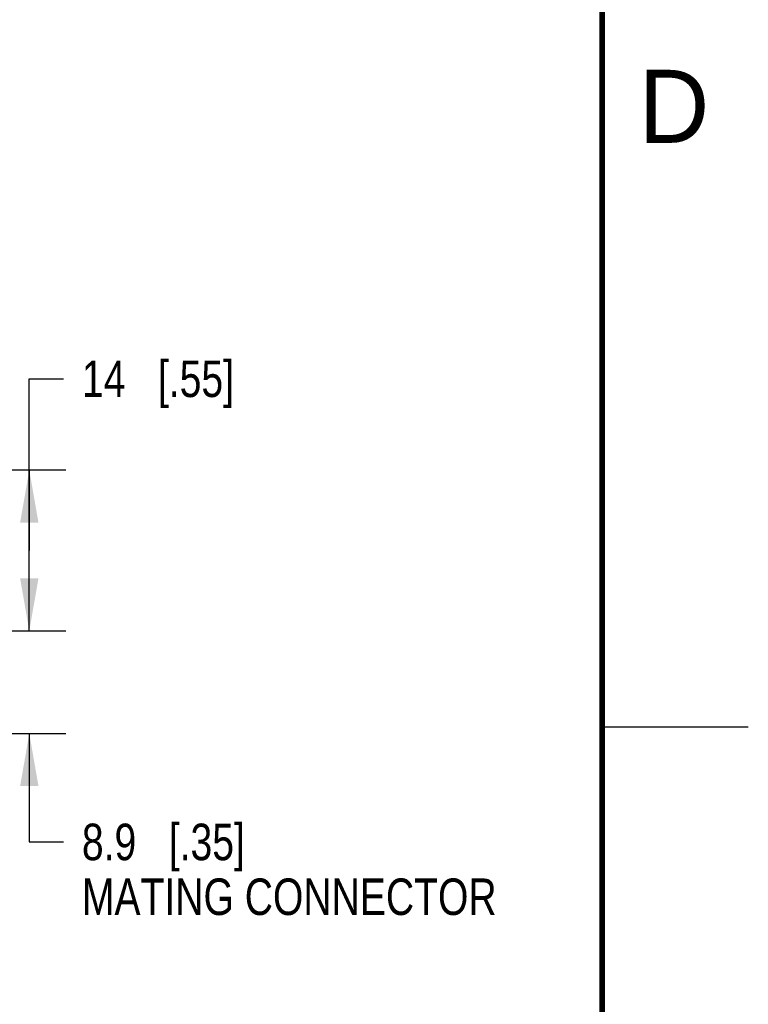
# Model space of a CAD drawing. Header units: inches. Extents: x 0 to 22, y 0 to 17.
# Tile 31 of 32: x 19.5 to 22, y 11.8 to 15.2. Entities that reach past the tile are written whole.
import ezdxf

# ---------------------------------------------------------------- set-up
doc = ezdxf.new("R2010")
doc.units = ezdxf.units.IN
doc.header["$LTSCALE"] = 1.21
doc.header["$MEASUREMENT"] = 0
doc.layers.get('0').update_dxf_attribs({"linetype": 'CONTINUOUS'})
doc.layers.add('DIMENSIONS', color=7, linetype='CONTINUOUS')
doc.styles.get("Standard").update_dxf_attribs({"font": 'txt', "width": 0.8})
doc.styles.add('TEXTSTYLE_2', font='txt')
doc.dimstyles.new('DIMSTYLE_1', dxfattribs={"dimtxt": 0.125, "dimasz": 0.18, "dimexe": 0.18, "dimexo": 0.0625, "dimgap": 0.09, "dimtad": 0, "dimtih": 1, "dimtoh": 1, "dimdec": 1, "dimdsep": 46, "dimtxsty": 'STANDARD', "dimblk": '_FILLED', "dimblk1": '_FILLED', "dimblk2": '_FILLED', "dimcen": 0.09, "dimadec": 0, "dimazin": 0, "dimtfac": 1, "dimtdec": 1, "dimtofl": 0, "dimtmove": 0, "dimatfit": 3, "dimldrblk": '_FILLED', "dimfxl": 1, "dimtolj": 1, "dimarcsym": 0})

# ---------------------------------------------------------------- blocks, each defined once
blk = doc.blocks.new('_FILLED')
at = {"color": 0, "linetype": 'BYBLOCK'}
blk.add_solid([(0, 0), (-1, 0.174), (-1, -0.174)], dxfattribs=at)
blk = doc.blocks.new('*D20')
at = {"layer": 'DIMENSIONS', "color": 2, "linetype": 'CONTINUOUS'}
for p, q in [((19.54, 13.0796), (19.54, 13.4396)), ((18.5431, 13.0796), (19.665, 13.0796)), ((18.5431, 12.7292), (19.665, 12.7292)), ((19.54, 12.7292), (19.54, 12.3578)), ((19.54, 12.3578), (19.6575, 12.3578))]:
    blk.add_line(p, q, dxfattribs=at)
at = {"layer": 'DIMENSIONS', "color": 2, "linetype": 'CONTINUOUS', "xscale": 0.18, "yscale": 0.18, "zscale": 0.18}
for p, rotation in [((19.54, 13.0796), 270), ((19.54, 12.7292), 90)]:
    blk.add_blockref('_FILLED', p, dxfattribs=dict(at, rotation=rotation))
at = {"layer": 'DIMENSIONS', "color": 2, "linetype": 'CONTINUOUS', "insert": (19.72, 12.4203), "char_height": 0.125, "width": 1.6, "attachment_point": 1, "line_spacing_factor": 0.9}
blk.add_mtext('8.9{\\Ftxt.shx;\\W1.000000;\\H0.125000; }[.35]\\PMATING CONNECTOR', dxfattribs=at)
blk = doc.blocks.new('*D21')
at = {"layer": 'DIMENSIONS', "color": 2, "linetype": 'CONTINUOUS'}
for p, q in [((19.54, 13.3551), (19.54, 13.9427)), ((19.54, 13.9427), (19.6575, 13.9427)), ((18.8199, 13.6307), (19.665, 13.6307)), ((19.54, 13.6307), (19.54, 13.3551)), ((19.54, 13.0796), (19.54, 13.3551)), ((18.5431, 13.0796), (19.665, 13.0796))]:
    blk.add_line(p, q, dxfattribs=at)
at = {"layer": 'DIMENSIONS', "color": 2, "linetype": 'CONTINUOUS', "xscale": 0.18, "yscale": 0.18, "zscale": 0.18}
for p, rotation in [((19.54, 13.6307), 90.000000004), ((19.54, 13.0796), 270.000000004)]:
    blk.add_blockref('_FILLED', p, dxfattribs=dict(at, rotation=rotation))
at = {"layer": 'DIMENSIONS', "color": 2, "linetype": 'CONTINUOUS', "insert": (19.72, 14.0052), "char_height": 0.125, "width": 0.825, "attachment_point": 1, "line_spacing_factor": 0.9}
blk.add_mtext('14{\\Ftxt.shx;\\W1.000000;\\H0.125000; }[.55]', dxfattribs=at)

msp = doc.modelspace()

# ---------------------------------------------------------------- linework, layer by layer
at = {"color": 2, "linetype": 'CONTINUOUS'}
msp.add_line((22, 12.75), (21.5, 12.75), dxfattribs=at)
at = {"color": 7, "linetype": 'CONTINUOUS', "const_width": 0.02}
msp.add_lwpolyline([(21.5, 0.5), (21.5, 16.5)], dxfattribs=at)

# ---------------------------------------------------------------- texts
at = {"color": 2, "linetype": 'CONTINUOUS', "insert": (21.625, 15), "char_height": 0.25, "width": 0.25, "attachment_point": 1, "line_spacing_factor": 0.9, "style": 'TEXTSTYLE_2'}
msp.add_mtext('D', dxfattribs=at)

# ---------------------------------------------------------------- dimensions: what is measured, and where the dimension line sits
at = {"layer": 'DIMENSIONS', "color": 2, "linetype": 'CONTINUOUS'}
dim = msp.add_linear_dim(base=(19.54, 13.0796), p1=(18.8199, 13.6307), p2=(18.5431, 13.0796), angle=270, dimstyle='DIMSTYLE_1', dxfattribs=at)
dim.commit()
dim.dimension.update_dxf_attribs({"geometry": '*D21', "text_midpoint": (20.1325, 13.9427), "dimtype": 160})
dim = msp.add_linear_dim(base=(19.54, 13.0796), p1=(18.5431, 12.7292), p2=(18.5431, 13.0796), angle=90, text='<>\\PMATING CONNECTOR', dimstyle='DIMSTYLE_1', dxfattribs=at)
dim.commit()
dim.dimension.update_dxf_attribs({"geometry": '*D20', "text_midpoint": (20.52, 12.2484), "dimtype": 160})

doc.saveas('drawing.dxf')
